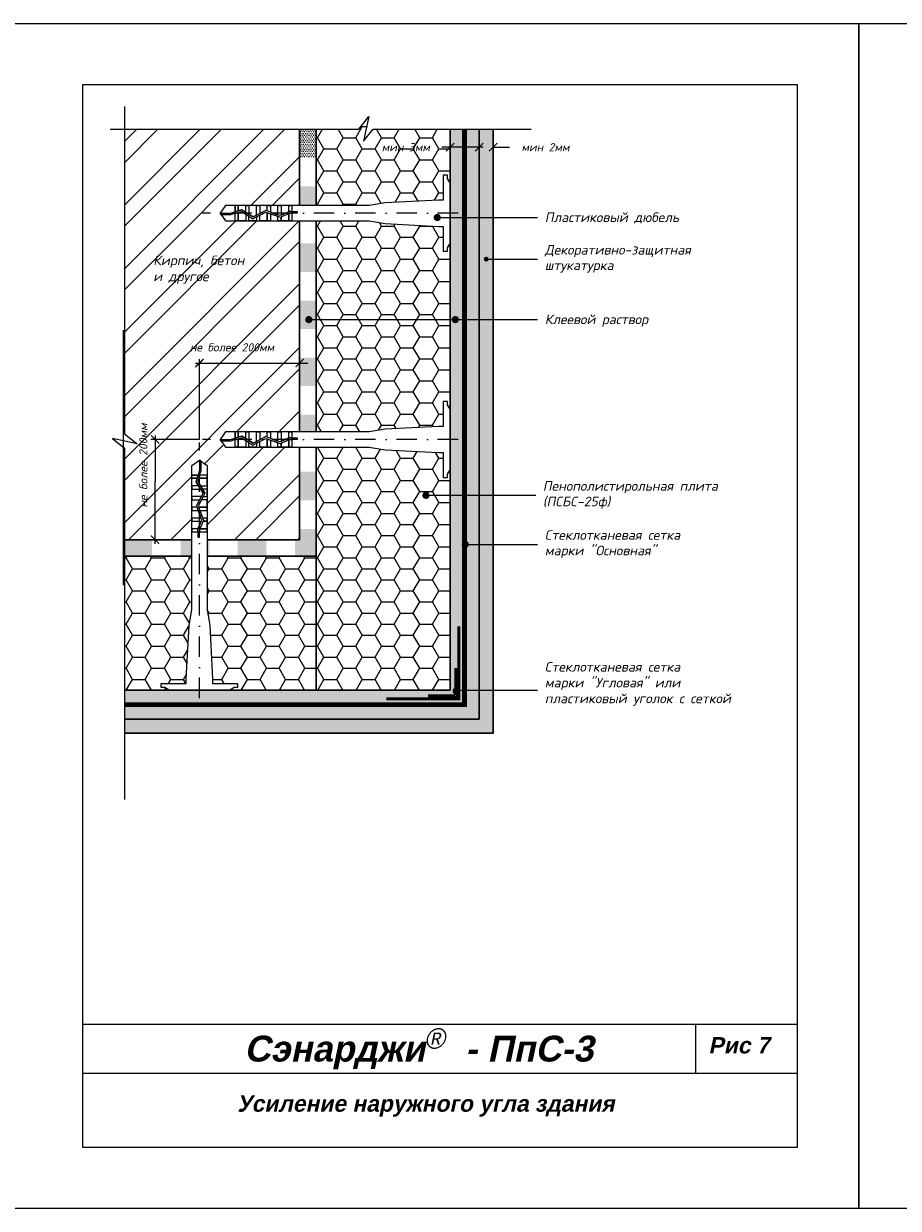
# Model space of a CAD drawing. Header units: inches. Extents: x 47 to 4151, y -1120 to 1902.
# Tile 86 of 93: x 1313 to 1527, y 1612 to 1902. Entities that reach past the tile are written whole.
import ezdxf

# ---------------------------------------------------------------- set-up
doc = ezdxf.new("R2010")
doc.units = ezdxf.units.IN
doc.header["$LTSCALE"] = 10
doc.header["$MEASUREMENT"] = 0
doc.linetypes.add('DASHDOT', pattern=[1, 0.5, -0.25, 0, -0.25])
doc.linetypes.add('HIDDEN', pattern=[0.375, 0.25, -0.125])
doc.layers.add('dim', color=160, linetype='Continuous', lineweight=15)
doc.layers.add('Layer1', color=108, linetype='Continuous', lineweight=30)
for name, color, linetype in [('DUBEL', 142, 'Continuous'), ('hatch', 240, 'Continuous'), ('ndp', 242, 'Continuous'), ('ramka', 248, 'Continuous')]:
    doc.layers.add(name, color=color, linetype=linetype)
doc.layers.add('list', color=5, linetype='Continuous', plot=False)
doc.styles.add('ndp', font='ARIALBD.TTF', dxfattribs={"oblique": 12})
doc.styles.add('style2', font='romans.shx', dxfattribs={"oblique": 12})
doc.dimstyles.new('1', dxfattribs={"dimtxt": 2, "dimasz": 2, "dimexe": 1, "dimexo": 0.7, "dimgap": 2, "dimtad": 0, "dimtih": 1, "dimtoh": 1, "dimdec": 4, "dimzin": 0, "dimdsep": 46, "dimtxsty": 'style2', "dimblk": 'ARCHTICK', "dimcen": 1.5, "dimdle": 1, "dimadec": 0, "dimazin": 0, "dimtfac": 1, "dimtdec": 4, "dimtofl": 0, "dimtmove": 0, "dimatfit": 2, "dimldrblk": 'DOTSMALL', "dimfxl": 1, "dimtolj": 1, "dimtzin": 0, "dimarcsym": 0})
pattern_1 = [(0, (-1937.2808, 2564.4412), (0.3125, 0.625), [0, -0.625])]
pattern_2 = [(0, (-2175.9225, 2564.44123), (0.21875, 0.4375), [0, -0.4375])]

# ---------------------------------------------------------------- blocks, each defined once
blk = doc.blocks.new('_ArchTick')
at = {"layer": 'DUBEL', "color": 0, "const_width": 0.15}
blk.add_lwpolyline([(-0.5, -0.5), (0.5, 0.5)], dxfattribs=at)
blk = doc.blocks.new('*D67')
at = {"layer": 'Defpoints', "color": 0, "lineweight": 53}
for p in [(1428, 1872), (1424.55, 1870.25), (1428, 1870.13)]:
    blk.add_point(p, dxfattribs=at)
at = {"layer": 'dim', "color": 0, "lineweight": -2}
for p, q in [((1424.55, 1872), (1422.55, 1872)), ((1424.55, 1870.95), (1424.55, 1873)), ((1428, 1870.83), (1428, 1873)), ((1428, 1872), (1432, 1872))]:
    blk.add_line(p, q, dxfattribs=at)
at = {"layer": 'dim', "color": 0, "lineweight": -2, "xscale": 2, "yscale": 2, "zscale": 2}
blk.add_blockref('_ArchTick', (1424.55, 1872), dxfattribs=at)
at = {"layer": 'dim', "color": 0, "lineweight": -2, "xscale": 2, "yscale": 2, "zscale": 2, "rotation": 180}
blk.add_blockref('_ArchTick', (1428, 1872), dxfattribs=at)
at = {"layer": 'dim', "color": 0, "insert": (1440.82, 1872), "char_height": 2, "attachment_point": 5, "style": 'style2'}
blk.add_mtext('\\A1;{\\fRomanS|b0|i0|c204|p2;мин 2мм}', dxfattribs=at)
blk = doc.blocks.new('_DotSmall')
at = {"layer": 'DUBEL', "color": 0, "const_width": 0.5}
blk.add_lwpolyline([(-0.0625, 0, 1), (0.0625, 0, 1)], format="xyb", close=True, dxfattribs=at)
blk = doc.blocks.new('*D68')
at = {"layer": 'Defpoints', "color": 0, "lineweight": 53}
for p in [(1417.45, 1872), (1417.45, 1870.83), (1424.55, 1870.25)]:
    blk.add_point(p, dxfattribs=at)
at = {"layer": 'dim', "color": 0, "lineweight": -2}
for p, q in [((1417.45, 1872), (1415.45, 1872)), ((1417.45, 1871.53), (1417.45, 1873)), ((1425.55, 1872), (1417.45, 1872)), ((1424.55, 1870.95), (1424.55, 1873))]:
    blk.add_line(p, q, dxfattribs=at)
at = {"layer": 'dim', "color": 0, "lineweight": -2, "xscale": 2, "yscale": 2, "zscale": 2, "rotation": 180}
blk.add_blockref('_ArchTick', (1417.45, 1872), dxfattribs=at)
at = {"layer": 'dim', "color": 0, "lineweight": -2, "xscale": 2, "yscale": 2, "zscale": 2}
blk.add_blockref('_ArchTick', (1424.55, 1872), dxfattribs=at)
at = {"layer": 'dim', "color": 0, "insert": (1406.63, 1872), "char_height": 2, "attachment_point": 5, "style": 'style2'}
blk.add_mtext('\\A1;{\\fRomanS|b0|i0|c204|p2;мин 3мм}', dxfattribs=at)

msp = doc.modelspace()

# ---------------------------------------------------------------- hatches: boundary and pattern name
at = {"layer": 'hatch'}
h = msp.add_hatch(dxfattribs=at)
h.set_pattern_fill('HONEY', color=256, scale=25, style=0)
h.set_pattern_definition([(0, (-2175.9225, 2564.4412), (4.6875, 2.7063294), [3.125, -6.25]), (120, (-2175.9225, 2564.4412), (-4.6875, 2.7063294), [3.125, -6.25]), (60, (-2175.9225, 2564.4412), (1e-08, 5.4126588), [-6.25, 3.125])])
h.paths.add_polyline_path([(1417.449547, 1848.39484), (1416.819837, 1847.35267), (1416.819837, 1846.51104), (1415.798974, 1846.51104), (1415.798974, 1852.619705), (1414.66288, 1852.619705), (1401.606374, 1853.30105), (1397.643725, 1853.976607), (1384.638828, 1853.976607), (1384.638828, 1802.305462), (1397.643725, 1802.305462), (1401.606374, 1802.981018), (1414.66288, 1803.662363), (1415.798974, 1803.662363), (1415.798974, 1808.815861), (1396.46677, 1808.815861, -1), (1395.586945, 1808.815861, -1), (1396.46677, 1808.815861), (1415.798974, 1808.815861), (1415.798974, 1809.771028), (1416.819837, 1809.771028), (1416.819837, 1808.929399), (1416.88844, 1808.815861), (1417.449547, 1808.815861)])
h.paths.add_polyline_path([(1417.449547, 1792.997999), (1416.819837, 1791.955828), (1416.819837, 1791.114199), (1415.798974, 1791.114199), (1415.798974, 1797.222864), (1414.66288, 1797.222864), (1401.606374, 1797.904209), (1397.643725, 1798.579765), (1384.638828, 1798.579765), (1384.638828, 1739.096652), (1390.294918, 1739.096652), (1417.449547, 1739.096652), (1417.449547, 1766.25128)])
h.paths.add_polyline_path([(1384.638828, 1771.907371), (1357.966433, 1771.907371), (1357.966433, 1758.902473), (1358.64199, 1754.939825), (1359.323335, 1741.883318), (1359.323335, 1740.747225), (1365.432, 1740.747225), (1365.432, 1739.726361), (1364.59037, 1739.726361), (1363.5482, 1739.096652), (1384.638828, 1739.096652)])
h.paths.add_polyline_path([(1354.240737, 1758.902473), (1354.240737, 1771.907371), (1337.727414, 1771.907371), (1337.727414, 1739.096652), (1348.65897, 1739.096652), (1347.6168, 1739.726361), (1346.77517, 1739.726361), (1346.77517, 1740.747225), (1352.883835, 1740.747225), (1352.883835, 1741.883318), (1353.56518, 1754.939825)])
h.paths.add_polyline_path([(1415.798974, 1865.16787), (1416.819837, 1865.16787), (1416.819837, 1864.32624), (1417.449547, 1863.28407), (1417.449547, 1876.387985), (1398.597948, 1876.387985), (1396.225966, 1873.501646), (1397.538128, 1879.502659), (1395.083395, 1876.387985), (1384.638828, 1876.387985), (1384.638828, 1857.702303), (1397.643725, 1857.702303), (1401.606374, 1858.37786), (1414.66288, 1859.059205), (1415.798974, 1859.059205)])
h.paths.add_polyline_path([(1400.310305, 1873.510822), (1414.949547, 1873.510822), (1414.949547, 1870.492425), (1400.310305, 1870.492425)], flags=24)
h = msp.add_hatch(dxfattribs=at)
h.set_pattern_fill('ANSI32', color=256, scale=29.327494, style=0)
h.set_pattern_definition([(45, (-1937.281, 2564.441), (-7.776626, 7.776626), []), (45, (-1932.096, 2564.441), (-7.776626, 7.776626), [])])
h.paths.add_polyline_path([(1356.103585, 1819.144725), (1380.638529, 1819.144725), (1380.638529, 1820.144725), (1380.638529, 1853.976607), (1378.732101, 1853.976607), (1377.952878, 1853.976607), (1375.325652, 1853.976607), (1372.698427, 1853.976607), (1370.850424, 1853.976607), (1368.223199, 1853.976607), (1364.81675, 1853.976607), (1362.489999, 1853.976607), (1361.147293, 1855.839455), (1362.489999, 1857.702303), (1364.81675, 1857.702303), (1365.595973, 1857.702303), (1368.223199, 1857.702303), (1370.850424, 1857.702303), (1373.47765, 1857.702303), (1376.104875, 1857.702303), (1378.732101, 1857.702303), (1380.638529, 1857.702303), (1380.638529, 1876.387985), (1337.727414, 1876.387985), (1337.727414, 1801.863717), (1340.842088, 1799.408985), (1334.841075, 1800.721146), (1337.727414, 1798.349165), (1337.727414, 1775.907669), (1345.250334, 1775.907669), (1345.250334, 1790.18434), (1345.250334, 1800.442614), (1356.103585, 1800.442614)])
h.paths.add_polyline_path([(1380.638529, 1819.144725), (1356.103585, 1819.144725), (1356.103585, 1800.442614), (1345.250334, 1800.442614), (1345.250334, 1790.18434), (1345.250334, 1775.907669), (1348.78447, 1775.907669), (1354.240737, 1775.907669), (1354.240737, 1777.814098), (1354.240737, 1778.593321), (1354.240737, 1780.441323), (1354.240737, 1781.220546), (1354.240737, 1783.068549), (1354.240737, 1783.847772), (1354.240737, 1785.695774), (1354.240737, 1786.474997), (1354.240737, 1788.323), (1354.240737, 1789.102223), (1354.240737, 1790.950225), (1354.240737, 1791.729448), (1354.240737, 1794.056199), (1356.103585, 1795.398906), (1356.499016, 1795.113887), (1357.966433, 1794.056199), (1357.966433, 1791.729448), (1357.966433, 1789.102223), (1357.966433, 1788.323), (1357.966433, 1786.474997), (1357.966433, 1785.695774), (1357.966433, 1783.068549), (1357.966433, 1781.220546), (1357.966433, 1778.593321), (1357.966433, 1777.814098), (1357.966433, 1775.907669), (1380.638529, 1775.907669), (1380.638529, 1798.579765), (1378.732101, 1798.579765), (1377.952878, 1798.579765), (1375.325652, 1798.579765), (1372.698427, 1798.579765), (1370.850424, 1798.579765), (1368.223199, 1798.579765), (1364.81675, 1798.579765), (1362.489999, 1798.579765), (1361.147293, 1800.442614), (1362.489999, 1802.305462), (1364.81675, 1802.305462), (1365.595973, 1802.305462), (1368.223199, 1802.305462), (1370.850424, 1802.305462), (1373.47765, 1802.305462), (1376.104875, 1802.305462), (1378.732101, 1802.305462), (1380.638529, 1802.305462)], flags=16)
h.paths.add_polyline_path([(1344.368651, 1837.955697), (1361.406528, 1837.706347), (1362.154578, 1841.225646), (1345.116701, 1841.474996)], flags=24)
h.paths.add_polyline_path([(1344.131576, 1841.717878), (1372.956313, 1841.385411), (1373.953713, 1846.07781), (1345.128976, 1846.410277)], flags=24)
h.paths.add_polyline_path([(1350.504476, 1824.518749), (1377.689053, 1824.518749), (1377.689053, 1821.500352), (1350.504476, 1821.500352)], flags=24)
h.paths.add_polyline_path([(1340.875048, 1780.501628), (1340.875048, 1807.686205), (1343.893445, 1807.686205), (1343.893445, 1780.501628)], flags=24)
h = msp.add_hatch(dxfattribs=at)
h.set_pattern_fill('AR-CONC', color=256, scale=0.293275, style=0)
h.set_pattern_definition([(50, (-1937.2808, 2564.4412), (2.1035444, -0.1840363), [0.2199562, -2.4195183]), (355, (-1937.2808, 2564.4412), (-0.4069229, 2.205991), [0.175965, -1.9356146]), (100.4514, (-1937.1055, 2564.4259), (1.696623, 2.0219534), [0.186934, -2.0562741]), (46.1842, (-1937.2808, 2565.0278), (3.1299506, -0.4854258), [0.3299343, -3.6292774]), (96.6356, (-1937.02, 2564.9873), (2.7411315, 2.8568436), [0.280401, -3.0844107]), (351.1842, (-1937.2808, 2565.0278), (2.7411293, 2.8568457), [0.2639474, -2.903422]), (21, (-1936.9875, 2564.8811), (1.7505788, -1.1807803), [0.2199562, -2.4195183]), (326, (-1936.9875, 2564.8811), (0.7135829, 2.1266834), [0.175965, -1.9356146]), (71.4514, (-1936.8417, 2564.7827), (2.4641624, 0.9459011), [0.186934, -2.0562741]), (37.5, (-1937.2808, 2564.4412), (0.03566181, 0.97629425), [0, -1.9121526, 0, -1.9649421, 0, -1.9429465]), (7.5, (-1937.2808, 2564.4412), (0.77151703, 1.1567107), [0, -1.12031027, 0, -1.86816137, 0, -0.74051922]), (327.5, (-1937.9348, 2564.4412), (1.56556743, -0.06614779), [0, -0.73318735, 0, -2.28754454, 0, -3.03539563]), (317.5, (-1938.2281, 2564.4412), (1.7103389, 0.29358283), [0, -0.95314356, 0, -1.5191642, 0, -2.1555708])])
h.paths.add_polyline_path([(1428.003603, 1731.998051), (1428.003603, 1775.558253), (1428.003603, 1876.387985), (1424.548148, 1876.387985), (1424.548148, 1731.998051), (1337.727414, 1731.998051), (1337.727414, 1728.542596), (1428.003603, 1728.542596)])
h = msp.add_hatch(dxfattribs=at)
h.set_pattern_fill('DOTS', color=256, scale=10, style=0)
h.set_pattern_definition(pattern_1)
h.paths.add_polyline_path([(1424.548148, 1876.387985), (1420.998847, 1876.387985), (1420.998847, 1735.547351), (1337.727414, 1735.547351), (1337.727414, 1731.998051), (1424.548148, 1731.998051)])
h = msp.add_hatch(dxfattribs=at)
h.set_pattern_fill('DOTS', color=256, scale=10, style=0)
h.set_pattern_definition(pattern_1)
h.paths.add_polyline_path([(1337.727414, 1739.096652), (1337.727414, 1735.547351), (1420.998847, 1735.547351), (1420.998847, 1876.387985), (1417.449547, 1876.387985), (1417.449547, 1766.25128), (1417.449547, 1739.096652), (1387.73713, 1739.096652)])
h.paths.add_polyline_path([(1412.24237, 1737.465416), (1412.24237, 1737.873225), (1418.672974, 1737.873225), (1418.672974, 1738.494061, -0.2301352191), (1418.504863, 1738.839961, -0.2301352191), (1418.672974, 1739.185862), (1418.672974, 1744.303829), (1419.080783, 1744.303829), (1419.080783, 1739.258321, -0.3248751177), (1419.384687, 1738.839961, -0.3248751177), (1419.080783, 1738.421602), (1419.080783, 1737.465416)], flags=16)
h = msp.add_hatch(dxfattribs=at)
h.set_pattern_fill('DOTS', color=256, scale=7, style=0)
h.set_pattern_definition(pattern_2)
h.paths.add_polyline_path([(1384.638828, 1876.387985), (1380.638529, 1876.387985), (1380.638529, 1869.401096), (1384.638828, 1869.401096)])
h = msp.add_hatch(dxfattribs=at)
h.set_pattern_fill('DOTS', color=256, scale=7, style=0)
h.set_pattern_definition(pattern_2)
h.paths.add_polyline_path([(1384.638828, 1778.571538), (1380.638529, 1778.571538), (1380.638529, 1775.907669), (1379.466554, 1775.907669), (1379.466554, 1771.907371), (1384.638828, 1771.907371)])
h.paths.add_polyline_path([(1384.638828, 1792.545316), (1380.638529, 1792.545316), (1380.638529, 1785.558427), (1384.638828, 1785.558427)])
h.paths.add_polyline_path([(1384.638828, 1806.519094), (1380.638529, 1806.519094), (1380.638529, 1802.305462), (1384.638828, 1802.305462)])
h.paths.add_polyline_path([(1384.638828, 1820.492872), (1380.638529, 1820.492872), (1380.638529, 1813.505983), (1384.638828, 1813.505983)])
h.paths.add_polyline_path([(1384.638828, 1834.46665), (1380.638529, 1834.46665), (1380.638529, 1827.479761), (1384.638828, 1827.479761)])
h.paths.add_polyline_path([(1384.638828, 1848.440429), (1380.638529, 1848.440429), (1380.638529, 1841.45354), (1384.638828, 1841.45354)])
h.paths.add_polyline_path([(1384.638828, 1862.414207), (1380.638529, 1862.414207), (1380.638529, 1857.702303), (1384.638828, 1857.702303)])
h.paths.add_polyline_path([(1372.479665, 1775.907669), (1365.492776, 1775.907669), (1365.492776, 1771.907371), (1372.479665, 1771.907371)])
h.paths.add_polyline_path([(1354.240737, 1775.907669), (1351.518998, 1775.907669), (1351.518998, 1771.907371), (1354.240737, 1771.907371)])
h.paths.add_polyline_path([(1344.532109, 1775.907669), (1344.250334, 1775.907669), (1337.727414, 1775.907669), (1337.727414, 1771.907371), (1344.532109, 1771.907371)])
h.paths.add_polyline_path([(1358.505887, 1775.907669), (1357.966433, 1775.907669), (1357.966433, 1771.907371), (1358.505887, 1771.907371)])

# ---------------------------------------------------------------- linework, layer by layer
at = {"layer": 'dim'}
for p, q in [((1355.103585, 1819.144725), (1380.638529, 1819.144725)), ((1356.103585, 1800.411454), (1356.103585, 1820.144725)), ((1380.638529, 1817.427044), (1380.638529, 1820.144725)), ((1380.638529, 1819.144725), (1382.638529, 1819.144725)), ((1345.250334, 1801.442614), (1345.250334, 1790.18434)), ((1356.134745, 1800.442614), (1344.250334, 1800.442614)), ((1345.250334, 1774.907669), (1345.250334, 1790.18434)), ((1348.78447, 1775.907669), (1344.250334, 1775.907669))]:
    msp.add_line(p, q, dxfattribs=at)
at = {"layer": 'DUBEL', "linetype": 'DASHDOT'}
for p, q in [((1419.402344, 1855.839455), (1356.834745, 1855.839455)), ((1356.103585, 1737.143854), (1356.103585, 1799.711454)), ((1419.402344, 1800.442614), (1356.834745, 1800.442614))]:
    msp.add_line(p, q, dxfattribs=at)
at = {"layer": 'DUBEL', "linetype": 'HIDDEN', "const_width": 1.1731}
msp.add_lwpolyline([(1337.727414, 1735.547351), (1337.727414, 1735.547351), (1420.998847, 1735.547351), (1420.998847, 1876.387985)], dxfattribs=at)
at = {"layer": 'DUBEL'}
for points in [[(1414.66288, 1852.619705), (1415.798974, 1852.619705), (1415.798974, 1846.51104), (1416.819837, 1846.51104), (1416.819837, 1847.35267), (1417.449547, 1848.39484), (1417.449547, 1863.28407), (1416.819837, 1864.32624), (1416.819837, 1865.16787), (1415.798974, 1865.16787), (1415.798974, 1859.059205), (1414.66288, 1859.059205), (1401.606374, 1858.37786), (1397.643725, 1857.702303), (1378.732101, 1857.702303), (1378.732101, 1856.254335), (1380.022503, 1856.254335), (1380.022503, 1855.858904), (1378.732101, 1855.858904), (1378.732101, 1856.254335), (1378.732101, 1853.976607), (1377.952878, 1853.976607), (1377.952878, 1855.779755), (1378.129474, 1855.858904), (1378.732101, 1855.839455), (1378.732101, 1856.254335), (1378.044911, 1856.254335), (1377.952878, 1856.213086), (1377.952878, 1857.702303), (1378.732101, 1857.702303), (1376.104875, 1857.702303), (1376.104875, 1855.38482), (1377.952878, 1856.213086), (1375.84133, 1855.266701), (1375.325652, 1855.455764), (1375.325652, 1857.702303), (1376.104875, 1857.702303), (1373.47765, 1857.702303), (1373.47765, 1856.133301), (1375.325652, 1855.455764), (1372.698427, 1856.418988), (1372.698427, 1857.702303), (1373.47765, 1857.702303), (1370.850424, 1857.702303), (1370.850424, 1855.839455), (1372.373734, 1856.538031), (1370.071201, 1855.371873), (1370.071201, 1857.702303), (1370.850424, 1857.702303), (1368.223199, 1857.702303), (1368.223199, 1855.839455), (1368.223199, 1855.567531), (1369.228043, 1854.944841), (1370.071201, 1855.371873), (1369.228043, 1854.944841), (1367.443976, 1856.050406), (1367.443976, 1857.702303), (1368.223199, 1857.702303), (1365.595973, 1857.702303), (1365.595973, 1856.415226), (1366.448632, 1856.667209), (1367.443976, 1856.050406), (1366.448632, 1856.667209), (1365.595973, 1856.415226), (1365.595973, 1857.702303), (1364.81675, 1857.702303), (1364.81675, 1856.184946), (1365.595973, 1856.415226), (1364.81675, 1856.184946), (1364.81675, 1857.702303), (1362.489999, 1857.702303), (1361.147293, 1855.839455), (1363.647675, 1855.839455), (1364.81675, 1856.184946), (1364.81675, 1855.839455), (1363.704882, 1855.444024), (1361.432312, 1855.444024), (1361.147293, 1855.839455), (1362.489999, 1853.976607), (1364.81675, 1853.976607), (1364.81675, 1855.772609), (1365.595973, 1856.00289), (1365.595973, 1853.976607), (1365.595973, 1855.839455), (1365.595973, 1856.00289), (1366.39087, 1856.237802), (1367.443976, 1855.585205), (1367.443976, 1853.976607), (1364.81675, 1853.976607), (1368.223199, 1853.976607), (1368.223199, 1855.10233), (1367.443976, 1855.585205), (1369.208555, 1854.491717), (1370.071201, 1854.928619), (1370.071201, 1853.976607), (1368.223199, 1853.976607), (1370.850424, 1853.976607), (1370.850424, 1855.32327), (1370.071201, 1854.928619), (1372.399029, 1856.107587), (1373.47765, 1855.712131), (1373.47765, 1853.976607), (1370.850424, 1853.976607), (1372.698427, 1853.976607), (1372.698427, 1855.839455), (1372.698427, 1855.997819), (1372.698427, 1853.976607), (1375.325652, 1853.976607), (1375.325652, 1855.034595), (1373.47765, 1855.712131), (1375.856256, 1854.840059), (1376.104875, 1854.951489), (1376.104875, 1853.976607), (1376.104875, 1854.951489), (1377.952878, 1855.779755), (1377.952878, 1853.976607), (1375.325652, 1853.976607), (1378.732101, 1853.976607), (1397.643725, 1853.976607), (1401.606374, 1853.30105), (1414.66288, 1852.619705)], [(1414.66288, 1797.222864), (1415.798974, 1797.222864), (1415.798974, 1791.114199), (1416.819837, 1791.114199), (1416.819837, 1791.955828), (1417.449547, 1792.997999), (1417.449547, 1807.887228), (1416.819837, 1808.929399), (1416.819837, 1809.771028), (1415.798974, 1809.771028), (1415.798974, 1803.662363), (1414.66288, 1803.662363), (1401.606374, 1802.981018), (1397.643725, 1802.305462), (1378.732101, 1802.305462), (1378.732101, 1800.857494), (1380.022503, 1800.857494), (1380.022503, 1800.462063), (1378.732101, 1800.462063), (1378.732101, 1800.857494), (1378.732101, 1798.579765), (1377.952878, 1798.579765), (1377.952878, 1800.382914), (1378.129474, 1800.462063), (1378.732101, 1800.442614), (1378.732101, 1800.857494), (1378.044911, 1800.857494), (1377.952878, 1800.816245), (1377.952878, 1802.305462), (1378.732101, 1802.305462), (1376.104875, 1802.305462), (1376.104875, 1799.987979), (1377.952878, 1800.816245), (1375.84133, 1799.869859), (1375.325652, 1800.058923), (1375.325652, 1802.305462), (1376.104875, 1802.305462), (1373.47765, 1802.305462), (1373.47765, 1800.736459), (1375.325652, 1800.058923), (1372.698427, 1801.022147), (1372.698427, 1802.305462), (1373.47765, 1802.305462), (1370.850424, 1802.305462), (1370.850424, 1800.442614), (1372.373734, 1801.14119), (1370.071201, 1799.975032), (1370.071201, 1802.305462), (1370.850424, 1802.305462), (1368.223199, 1802.305462), (1368.223199, 1800.442614), (1368.223199, 1800.17069), (1369.228043, 1799.548), (1370.071201, 1799.975032), (1369.228043, 1799.548), (1367.443976, 1800.653565), (1367.443976, 1802.305462), (1368.223199, 1802.305462), (1365.595973, 1802.305462), (1365.595973, 1801.018385), (1366.448632, 1801.270367), (1367.443976, 1800.653565), (1366.448632, 1801.270367), (1365.595973, 1801.018385), (1365.595973, 1802.305462), (1364.81675, 1802.305462), (1364.81675, 1800.788105), (1365.595973, 1801.018385), (1364.81675, 1800.788105), (1364.81675, 1802.305462), (1362.489999, 1802.305462), (1361.147293, 1800.442614), (1363.647675, 1800.442614), (1364.81675, 1800.788105), (1364.81675, 1800.442614), (1363.704882, 1800.047183), (1361.432312, 1800.047183), (1361.147293, 1800.442614), (1362.489999, 1798.579765), (1364.81675, 1798.579765), (1364.81675, 1800.375768), (1365.595973, 1800.606048), (1365.595973, 1798.579765), (1365.595973, 1800.442614), (1365.595973, 1800.606048), (1366.39087, 1800.84096), (1367.443976, 1800.188364), (1367.443976, 1798.579765), (1364.81675, 1798.579765), (1368.223199, 1798.579765), (1368.223199, 1799.705489), (1367.443976, 1800.188364), (1369.208555, 1799.094875), (1370.071201, 1799.531777), (1370.071201, 1798.579765), (1368.223199, 1798.579765), (1370.850424, 1798.579765), (1370.850424, 1799.926428), (1370.071201, 1799.531777), (1372.399029, 1800.710746), (1373.47765, 1800.31529), (1373.47765, 1798.579765), (1370.850424, 1798.579765), (1372.698427, 1798.579765), (1372.698427, 1800.442614), (1372.698427, 1800.600977), (1372.698427, 1798.579765), (1375.325652, 1798.579765), (1375.325652, 1799.637753), (1373.47765, 1800.31529), (1375.856256, 1799.443217), (1376.104875, 1799.554648), (1376.104875, 1798.579765), (1376.104875, 1799.554648), (1377.952878, 1800.382914), (1377.952878, 1798.579765), (1375.325652, 1798.579765), (1378.732101, 1798.579765), (1397.643725, 1798.579765), (1401.606374, 1797.904209), (1414.66288, 1797.222864)], [(1359.323335, 1741.883318), (1359.323335, 1740.747225), (1365.432, 1740.747225), (1365.432, 1739.726361), (1364.59037, 1739.726361), (1363.5482, 1739.096652), (1348.65897, 1739.096652), (1347.6168, 1739.726361), (1346.77517, 1739.726361), (1346.77517, 1740.747225), (1352.883835, 1740.747225), (1352.883835, 1741.883318), (1353.56518, 1754.939825), (1354.240737, 1758.902473), (1354.240737, 1777.814098), (1355.688705, 1777.814098), (1355.688705, 1776.523696), (1356.084135, 1776.523696), (1356.084135, 1777.814098), (1355.688705, 1777.814098), (1357.966433, 1777.814098), (1357.966433, 1778.593321), (1356.163285, 1778.593321), (1356.084135, 1778.416725), (1356.103585, 1777.814098), (1355.688705, 1777.814098), (1355.688705, 1778.501288), (1355.729953, 1778.593321), (1354.240737, 1778.593321), (1354.240737, 1777.814098), (1354.240737, 1780.441323), (1356.55822, 1780.441323), (1355.729953, 1778.593321), (1356.676339, 1780.704868), (1356.487275, 1781.220546), (1354.240737, 1781.220546), (1354.240737, 1780.441323), (1354.240737, 1783.068549), (1355.809739, 1783.068549), (1356.487275, 1781.220546), (1355.524051, 1783.847772), (1354.240737, 1783.847772), (1354.240737, 1783.068549), (1354.240737, 1785.695774), (1356.103585, 1785.695774), (1355.405009, 1784.172464), (1356.571167, 1786.474997), (1354.240737, 1786.474997), (1354.240737, 1785.695774), (1354.240737, 1788.323), (1356.103585, 1788.323), (1356.375509, 1788.323), (1356.998199, 1787.318155), (1356.571167, 1786.474997), (1356.998199, 1787.318155), (1355.892634, 1789.102223), (1354.240737, 1789.102223), (1354.240737, 1788.323), (1354.240737, 1790.950225), (1355.527813, 1790.950225), (1355.275831, 1790.097567), (1355.892634, 1789.102223), (1355.275831, 1790.097567), (1355.527813, 1790.950225), (1354.240737, 1790.950225), (1354.240737, 1791.729448), (1355.758094, 1791.729448), (1355.527813, 1790.950225), (1355.758094, 1791.729448), (1354.240737, 1791.729448), (1354.240737, 1794.056199), (1356.103585, 1795.398906), (1356.103585, 1792.898523), (1355.758094, 1791.729448), (1356.103585, 1791.729448), (1356.499016, 1792.841316), (1356.499016, 1795.113887), (1356.103585, 1795.398906), (1357.966433, 1794.056199), (1357.966433, 1791.729448), (1356.17043, 1791.729448), (1355.94015, 1790.950225), (1357.966433, 1790.950225), (1356.103585, 1790.950225), (1355.94015, 1790.950225), (1355.705238, 1790.155328), (1356.357835, 1789.102223), (1357.966433, 1789.102223), (1357.966433, 1791.729448), (1357.966433, 1788.323), (1356.84071, 1788.323), (1356.357835, 1789.102223), (1357.451323, 1787.337643), (1357.014421, 1786.474997), (1357.966433, 1786.474997), (1357.966433, 1788.323), (1357.966433, 1785.695774), (1356.61977, 1785.695774), (1357.014421, 1786.474997), (1355.835452, 1784.14717), (1356.230909, 1783.068549), (1357.966433, 1783.068549), (1357.966433, 1785.695774), (1357.966433, 1783.847772), (1356.103585, 1783.847772), (1355.945221, 1783.847772), (1357.966433, 1783.847772), (1357.966433, 1781.220546), (1356.908445, 1781.220546), (1356.230909, 1783.068549), (1357.102981, 1780.689943), (1356.991551, 1780.441323), (1357.966433, 1780.441323), (1356.991551, 1780.441323), (1356.163285, 1778.593321), (1357.966433, 1778.593321), (1357.966433, 1781.220546), (1357.966433, 1777.814098), (1357.966433, 1758.902473), (1358.64199, 1754.939825), (1359.323335, 1741.883318)]]:
    msp.add_lwpolyline(points, close=True, dxfattribs=at)
at = {"layer": 'hatch'}
msp.add_line((1337.54522, 1764.761284), (1337.54522, 1827.208467), dxfattribs=at)
for points in [[(1334.25615, 1876.387985), (1395.083395, 1876.387985), (1397.538128, 1879.502659), (1396.225966, 1873.501646), (1398.597948, 1876.387985), (1437.269584, 1876.387985)], [(1337.727414, 1881.938405), (1337.727414, 1801.863717), (1340.842088, 1799.408985), (1334.841075, 1800.721146), (1337.727414, 1798.349165), (1337.727414, 1712.319388)]]:
    msp.add_lwpolyline(points, dxfattribs=at)
at = {"layer": 'Layer1'}
for p, q in [((1380.638529, 1876.387985), (1380.638529, 1857.702303)), ((1384.638828, 1876.387985), (1384.638828, 1857.702303)), ((1417.449547, 1766.25128), (1417.449547, 1876.387985)), ((1380.638529, 1853.976607), (1380.638529, 1802.305462)), ((1384.638828, 1853.976607), (1384.638828, 1802.305462)), ((1380.638529, 1798.579765), (1380.638529, 1775.907669)), ((1384.638828, 1798.579765), (1384.638828, 1739.096652)), ((1337.727414, 1775.907669), (1354.240737, 1775.907669)), ((1357.966433, 1775.907669), (1380.638529, 1775.907669)), ((1337.727414, 1771.907371), (1354.240737, 1771.907371)), ((1357.966433, 1771.907371), (1384.638828, 1771.907371)), ((1390.294918, 1739.096652), (1337.727414, 1739.096652))]:
    msp.add_line(p, q, dxfattribs=at)
for points in [[(1337.727414, 1731.998051), (1424.548148, 1731.998051), (1424.548148, 1876.387985)], [(1428.003603, 1731.998051), (1428.003603, 1731.998051), (1428.003603, 1876.387985)], [(1428.003603, 1731.998051), (1428.003603, 1731.998051), (1428.003603, 1775.558253)], [(1387.73713, 1739.096652), (1387.73713, 1739.096652), (1387.73713, 1739.096652), (1417.449547, 1739.096652), (1417.449547, 1766.25128)], [(1428.003603, 1731.998051), (1428.003603, 1728.542596), (1337.727414, 1728.542596)]]:
    msp.add_lwpolyline(points, dxfattribs=at)
at = {"layer": 'Layer1', "linetype": 'HIDDEN'}
msp.add_lwpolyline([(1419.584687, 1754.687301, 0.75, 0.75, 0), (1419.584687, 1736.961511, 0.75, 0.75, 0), (1401.858898, 1736.961511, 0.75, 0.75, 0)], format="xyseb", dxfattribs=at)
at = {"layer": 'Layer1'}
msp.add_lwpolyline([(1419.080783, 1744.303829), (1418.672974, 1744.303829), (1418.672974, 1737.873225), (1412.24237, 1737.873225), (1412.24237, 1737.465416), (1419.080783, 1737.465416)], close=True, dxfattribs=at)
at = {"layer": 'Layer1', "color": 1, "const_width": 0.879825}
msp.add_lwpolyline([(1418.504863, 1738.839961, 1), (1419.384687, 1738.839961, 1)], format="xyb", close=True, dxfattribs=at)
at = {"layer": 'list'}
for points in [[(1307.494698, 1612.234707), (1517.494698, 1612.234707), (1517.494698, 1902.234707), (1307.494698, 1902.234707)], [(1517.494698, 1612.234707), (1727.494698, 1612.234707), (1727.494698, 1902.234707), (1517.494698, 1902.234707)]]:
    msp.add_lwpolyline(points, close=True, dxfattribs=at)
at = {"layer": 'ndp'}
for p, q in [((1414.325303, 1854.794915), (1438.889312, 1854.794915)), ((1426.294969, 1844.590287), (1438.889312, 1844.590287)), ((1382.885652, 1829.794359), (1438.889312, 1829.794359)), ((1411.557238, 1786.775617), (1438.410871, 1786.775617)), ((1421.171079, 1774.767693), (1438.889312, 1774.767693)), ((1418.315292, 1739.068793), (1438.889312, 1739.068793))]:
    msp.add_line(p, q, dxfattribs=at)
for points, const_width in [([(1413.885391, 1854.794915, 1), (1414.765216, 1854.794915, 1)], 0.879825), ([(1426.001694, 1844.590287, 1), (1426.588244, 1844.590287, 1)], 0.58655), ([(1382.44574, 1829.794359, 1), (1383.325564, 1829.794359, 1)], 0.879825), ([(1418.302154, 1829.794359, 1), (1419.181979, 1829.794359, 1)], 0.879825), ([(1411.117326, 1786.775617, 1), (1411.997151, 1786.775617, 1)], 0.879825), ([(1420.731167, 1774.767693, 1), (1421.610992, 1774.767693, 1)], 0.879825)]:
    msp.add_lwpolyline(points, format="xyb", close=True, dxfattribs=dict(at, const_width=const_width))
at = {"layer": 'ramka'}
for p, q in [((1502.494698, 1657.234707), (1327.494698, 1657.234707)), ((1477.494698, 1657.234707), (1477.494698, 1645.234707)), ((1502.494698, 1645.234707), (1327.494698, 1645.234707))]:
    msp.add_line(p, q, dxfattribs=at)
msp.add_lwpolyline([(1327.494698, 1627.234707), (1502.494698, 1627.234707), (1502.494698, 1887.234707), (1327.494698, 1887.234707)], close=True, dxfattribs=at)

# ---------------------------------------------------------------- block references
at = {"layer": 'dim', "xscale": 2, "yscale": 2, "zscale": 2}
for p, rotation in [((1356.103585, 1819.144725), 180), ((1345.250334, 1800.442614), 90), ((1345.250334, 1775.907669), 270)]:
    msp.add_blockref('_ArchTick', p, dxfattribs=dict(at, rotation=rotation))
msp.add_blockref('_ArchTick', (1380.638529, 1819.144725), dxfattribs=at)

# ---------------------------------------------------------------- texts
at = {"layer": 'dim', "insert": (1364.096764, 1823.009551), "char_height": 2, "attachment_point": 5, "style": 'style2'}
msp.add_mtext('\\A1;{\\fRomanS|b0|i0|c204|p2;не более 200мм}', dxfattribs=at)
at = {"layer": 'dim', "insert": (1342.384246, 1794.093916), "char_height": 2, "attachment_point": 5, "rotation": 90, "style": 'style2'}
msp.add_mtext('\\A1;{\\fRomanS|b0|i0|c204|p2;не более 200мм}', dxfattribs=at)
at = {"layer": 'ndp', "oblique": 12}
for s, height, style, p in [('Пластиковый дюбель', 2.34619952, 'style2', (1440.642145, 1853.681898)), ('Декоративно-защитная', 2.34619952, 'style2', (1440.642145, 1845.714292)), ('Кирпич, бетон', 2.34619952, 'style2', (1344.799214, 1843.115777)), ('штукатурка', 2.3461995, 'style2', (1440.642145, 1841.915684)), ('и другое', 2.3461995, 'style2', (1344.799214, 1839.199638)), ('Клеевой раствор', 2.34619952, 'style2', (1440.642145, 1828.681342)), ('Пенополистирольная плита', 2.34619952, 'style2', (1440.163704, 1787.899623)), ('(ПСБС-25ф)', 2.3461995, 'style2', (1440.163704, 1784.101014)), ('Стеклотканевая сетка', 2.34619952, 'style2', (1440.642145, 1775.891698)), ('марки "Основная"', 2.34619952, 'style2', (1440.642145, 1772.09309)), ('Стеклотканевая сетка', 2.34619952, 'style2', (1440.642145, 1743.617843)), ('марки "Угловая" или', 2.34619952, 'style2', (1440.642145, 1739.748991)), ('пластиковый уголок с сеткой', 2.34619952, 'style2', (1440.642145, 1735.880139)), ('Сэнарджи    - ПпС-3', 6.33260053, 'ndp', (1367.071368, 1648.159045)), ('Рис 7', 4, 'ndp', (1480.698078, 1650.136758)), ('Усиление наружного угла здания', 4, 'ndp', (1365.37604, 1635.87932))]:
    msp.add_text(s, height=height, dxfattribs=dict(at, style=style)).set_placement(p)
at = {"layer": 'ndp', "insert": (1411.134171, 1656.298129), "char_height": 5, "attachment_point": 1, "style": 'style2'}
msp.add_mtext('{\\fCentury Gothic|b0|i0|c204|p32;®}', dxfattribs=at)

# ---------------------------------------------------------------- dimensions: what is measured, and where the dimension line sits
at = {"layer": 'dim'}
for base, p2, text, picture, middle in [((1417.449547, 1872.001624), (1417.449547, 1870.832926), '{\\fRomanS|b0|i0|c204|p2;мин 3мм}', '*D68', (1406.629926, 1872.001624)), ((1428.003603, 1872.001624), (1428.003603, 1870.132721), '{\\fRomanS|b0|i0|c204|p2;мин 2мм}', '*D67', (1440.823223, 1872.001624))]:
    dim = msp.add_linear_dim(base=base, p1=(1424.548148, 1870.249528), p2=p2, text=text, dimstyle='1', dxfattribs=at)
    dim.commit()
    dim.dimension.update_dxf_attribs({"geometry": picture, "text_midpoint": middle})

doc.saveas('drawing.dxf')
